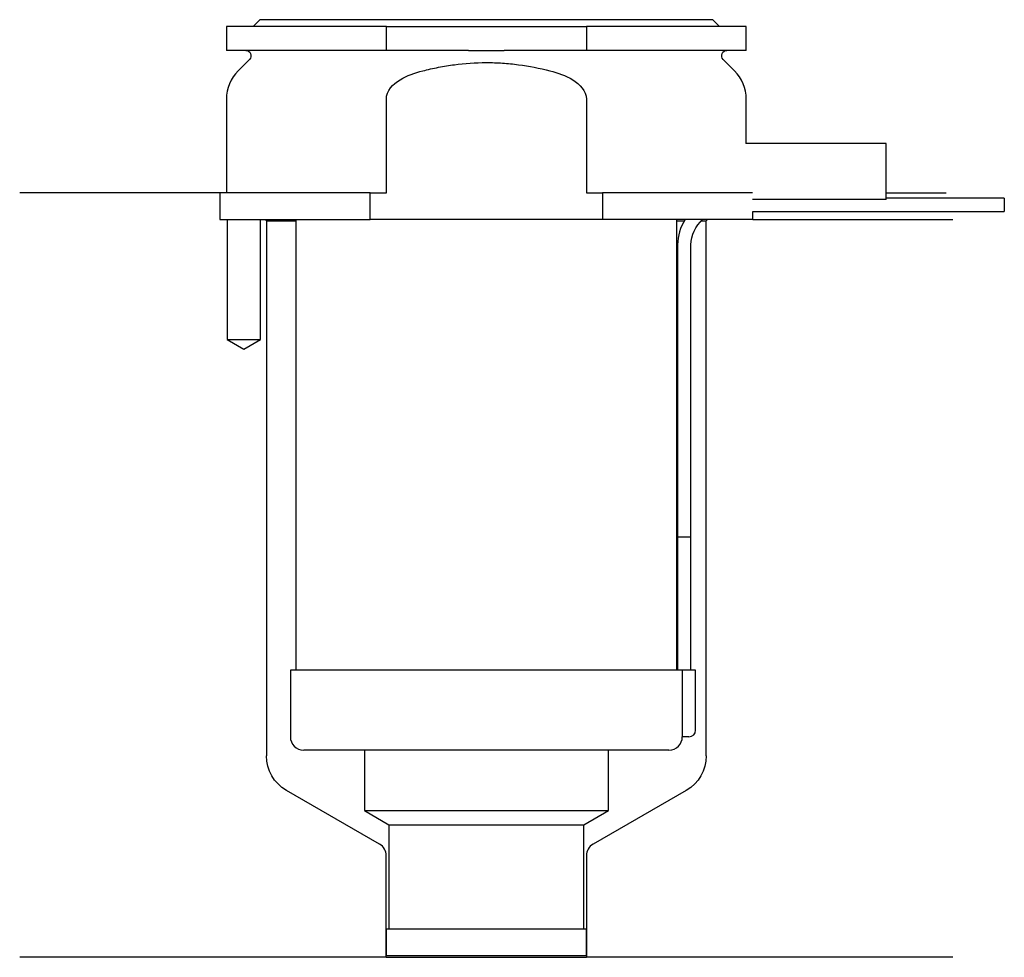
# Model space of a CAD drawing. Header units: inches. Extents: x 22.5 to 96.4, y 214 to 284.3.
import ezdxf

# ---------------------------------------------------------------- set-up
doc = ezdxf.new("R2010")
doc.units = ezdxf.units.IN
for name, color, linetype in [('201', 7, 'Continuous'), ('30', 7, 'Continuous'), ('32', 7, 'Continuous')]:
    doc.layers.add(name, color=color, linetype=linetype)

msp = doc.modelspace()

# ---------------------------------------------------------------- linework, layer by layer
at = {"layer": '201', "color": 113}
for p, q in [((37.526, 271.313), (22.526, 271.313)), ((37.526, 271.313), (37.526, 269.313)), ((87.525, 271.313), (92.007, 271.313)), ((38.076, 269.313), (38.076, 260.313)), ((40.576, 260.313), (40.576, 269.313)), ((40.926, 269.313), (41.026, 269.213)), ((41.026, 269.213), (43.226, 269.213)), ((41.026, 269.213), (41.026, 229.093)), ((71.825, 269.213), (72.374, 269.213)), ((73.64, 269.213), (74.026, 269.213)), ((74.026, 269.213), (74.126, 269.313)), ((74.026, 229.093), (74.026, 269.213)), ((77.526, 269.313), (92.526, 269.313)), ((38.076, 260.313), (39.326, 259.591)), ((39.326, 259.591), (40.576, 260.313)), ((49.521, 222.456), (42.526, 226.494)), ((72.526, 226.494), (65.531, 222.456)), ((50.021, 213.967), (50.021, 221.59)), ((65.031, 221.59), (65.031, 213.967)), ((50.021, 213.967), (22.526, 213.967)), ((50.021, 213.967), (65.031, 213.967)), ((92.526, 213.967), (65.031, 213.967))]:
    msp.add_line(p, q, dxfattribs=at)
at = {"layer": '201', "color": 113, "extrusion": (0, 0, -1)}
for centre, start, end in [((-44.026, 229.093), 300, 360), ((-71.026, 229.093), 180, 240)]:
    msp.add_arc(centre, 3, start, end, dxfattribs=at)
at = {"layer": '201', "color": 113}
for centre, start, end in [((49.021, 221.59), 0, 60), ((66.031, 221.59), 120, 180)]:
    msp.add_arc(centre, 1, start, end, dxfattribs=at)
at = {"layer": '30', "color": 113}
for p, q in [((50.026, 283.813), (38.026, 283.813)), ((38.026, 283.813), (38.026, 282.013)), ((40.526, 284.313), (40.026, 283.813)), ((74.526, 284.313), (40.526, 284.313)), ((50.026, 282.013), (50.026, 283.813)), ((50.026, 283.813), (65.026, 283.813)), ((77.026, 283.813), (65.026, 283.813)), ((65.026, 283.813), (65.026, 282.013)), ((75.026, 283.813), (74.526, 284.313)), ((77.026, 282.013), (77.026, 283.813)), ((50.026, 282.013), (38.026, 282.013)), ((56.183, 282.013), (50.026, 282.013)), ((65.026, 282.013), (58.868, 282.013)), ((77.026, 282.013), (65.026, 282.013)), ((39.758, 281.33), (38.904, 280.476)), ((76.147, 280.476), (75.293, 281.33)), ((38.026, 278.355), (38.026, 271.313)), ((50.026, 271.313), (50.026, 278.355)), ((65.026, 278.355), (65.026, 271.313)), ((77.026, 275.013), (77.026, 278.355)), ((37.526, 271.313), (37.526, 269.313)), ((48.808, 271.313), (37.526, 271.313)), ((48.808, 271.313), (50.026, 271.313)), ((48.808, 269.313), (48.808, 271.313)), ((65.026, 271.313), (66.243, 271.313)), ((77.486, 271.313), (66.243, 271.313)), ((66.243, 271.313), (66.243, 269.313)), ((96.376, 270.913), (87.525, 270.913)), ((96.376, 270.913), (96.376, 269.913)), ((77.526, 269.913), (96.376, 269.913)), ((77.526, 269.313), (77.526, 269.913)), ((37.526, 269.313), (48.808, 269.313)), ((38.076, 269.313), (38.076, 260.313)), ((40.576, 260.313), (40.576, 269.313)), ((43.226, 269.313), (43.226, 235.513)), ((66.243, 269.313), (48.808, 269.313)), ((77.526, 269.313), (66.243, 269.313)), ((71.826, 235.513), (71.826, 269.313)), ((71.876, 267.413), (71.876, 245.513)), ((72.876, 245.513), (72.876, 267.413)), ((38.076, 260.313), (40.576, 260.313)), ((71.876, 245.513), (72.876, 245.513)), ((71.876, 245.513), (71.876, 235.513)), ((71.876, 245.513), (72.876, 245.513)), ((72.876, 235.513), (72.876, 245.513)), ((72.202, 235.513), (42.826, 235.513)), ((42.826, 235.513), (42.826, 230.513)), ((72.202, 235.513), (72.202, 231.013)), ((73.226, 235.513), (72.202, 235.513)), ((73.226, 231.013), (73.226, 235.513)), ((72.726, 230.513), (72.222, 230.513)), ((71.226, 229.513), (43.826, 229.513)), ((48.376, 229.513), (48.376, 224.978)), ((66.676, 224.978), (66.676, 229.513)), ((48.376, 224.978), (66.676, 224.978)), ((48.376, 224.978), (50.221, 223.913)), ((64.831, 223.913), (66.676, 224.978)), ((50.221, 223.913), (64.831, 223.913)), ((50.221, 223.913), (50.221, 216.113)), ((64.831, 216.113), (64.831, 223.913)), ((50.021, 216.113), (50.021, 214.113)), ((50.021, 216.113), (65.031, 216.113)), ((65.031, 214.113), (65.031, 216.113)), ((50.021, 214.113), (65.031, 214.113))]:
    msp.add_line(p, q, dxfattribs=at)
at = {"layer": '30', "color": 113, "extrusion": (0, 0, -1)}
for centre, radius, start, end in [((-39.476, 281.613), 0.4, 90, 225), ((-75.576, 281.613), 0.4, -45, 90), ((-75.376, 267.413), 2.5, 0, 49.46345)]:
    msp.add_arc(centre, radius, start, end, dxfattribs=at)
at = {"layer": '30', "color": 113}
for centre, radius, start, end in [((41.026, 278.355), 3, 135, 180), ((74.026, 278.355), 3, 0, 45), ((75.376, 267.413), 3.5, 147.12047, 180), ((43.826, 230.513), 1, 180, 270), ((71.226, 230.513), 1, -90, 0), ((72.726, 231.013), 0.5, -90, 0)]:
    msp.add_arc(centre, radius, start, end, dxfattribs=at)
for points, knots in [([(56.183, 282.013), (56.63, 282.013), (57.076, 282.01), (57.635, 282.01), (57.747, 282.01), (57.971, 282.01), (58.083, 282.011), (58.42, 282.012), (58.644, 282.013), (58.868, 282.013)], [0, 0, 0, 0, 0.5, 0.5, 0.625, 0.625, 0.75, 0.75, 1, 1, 1, 1]), ([(52.755, 280.476), (52.951, 280.526), (53.148, 280.574), (53.542, 280.663), (53.739, 280.704), (54.332, 280.82), (54.728, 280.885), (55.921, 281.043), (56.721, 281.097), (57.728, 281.097), (57.929, 281.094), (58.333, 281.08), (58.536, 281.07), (59.141, 281.029), (59.542, 280.989), (60.735, 280.83), (61.52, 280.675), (62.296, 280.476)], [0, 0, 0, 0, 0.0625, 0.0625, 0.125, 0.125, 0.25, 0.25, 0.5, 0.5, 0.5625, 0.5625, 0.625, 0.625, 0.75, 0.75, 1, 1, 1, 1]), ([(50.026, 278.355), (50.026, 278.972), (50.527, 279.477), (51.577, 280.123), (52.16, 280.324), (52.755, 280.476)], [0, 0, 0, 0, 0.5, 0.5, 1, 1, 1, 1]), ([(62.296, 280.476), (62.892, 280.323), (63.476, 280.122), (64.526, 279.476), (65.026, 278.97), (65.026, 278.355)], [0, 0, 0, 0, 0.5, 0.5, 1, 1, 1, 1]), ([(72.202, 231.013), (72.202, 230.958), (72.202, 230.902), (72.204, 230.797), (72.206, 230.747), (72.209, 230.661), (72.211, 230.623), (72.215, 230.563), (72.217, 230.541), (72.219, 230.528), (72.22, 230.518), (72.221, 230.513)], [0, 0, 0, 0, 0.20806, 0.20806, 0.416347, 0.416347, 0.62495, 0.62495, 0.835236, 0.835236, 1, 1, 1, 1])]:
    msp.add_open_spline(points, degree=3, knots=knots, dxfattribs=at)
at = {"layer": '32', "color": 113}
for p, q in [((87.526, 275.013), (76.985, 275.013)), ((87.526, 270.813), (87.526, 275.013)), ((87.526, 270.813), (77.486, 270.813))]:
    msp.add_line(p, q, dxfattribs=at)

doc.saveas('drawing.dxf')
